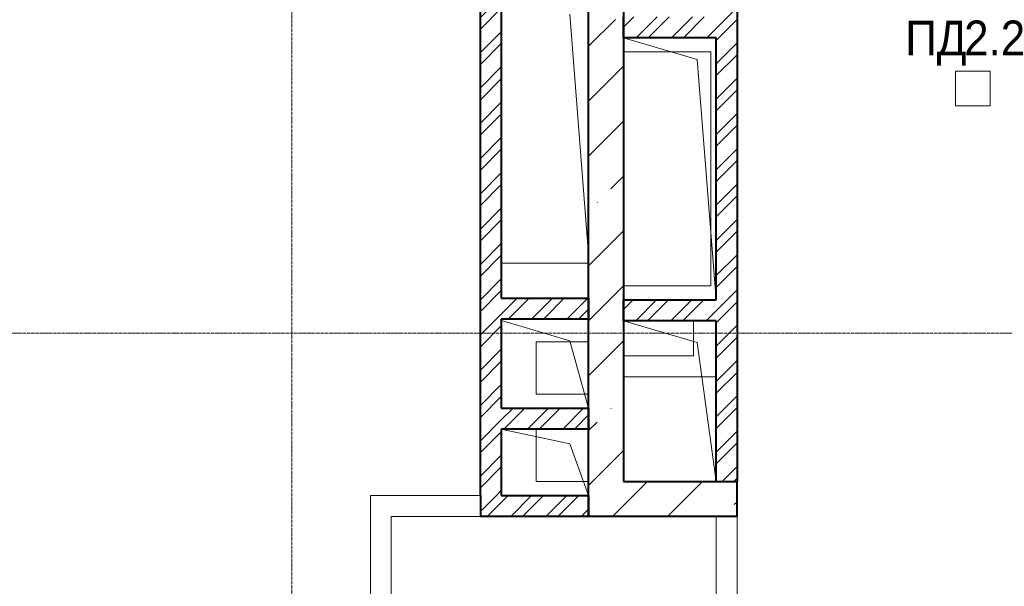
# Model space of a CAD drawing. Header units: millimetres. Extents: x 105028 to 874735, y -568483 to 191941.
# Tile 98 of 135: x 337955 to 343593, y 180339 to 183582. Entities that reach past the tile are written whole.
import ezdxf

# ---------------------------------------------------------------- set-up
doc = ezdxf.new("R2010")
doc.units = ezdxf.units.MM
doc.linetypes.add('ADSK_Линия сетки', pattern=[25, 20, -2.5, 0, -2.5])
for name, color, linetype, lineweight in [('Марки арматуры воздуховодов', 7, 'Continuous', 20), ('Оси', 7, 'Continuous', 9), ('Перекрытия', 7, 'Continuous', 18), ('Стены', 7, 'Continuous', 18), ('Стены разрез', 7, 'Continuous', 40)]:
    doc.layers.add(name, color=color, linetype=linetype, lineweight=lineweight)
doc.styles.add('Arial', font='arial.ttf', dxfattribs={"width": 0.9, "height": 700})
pattern_1 = [(45, (0, 0), (-101.0278814, 101.0278814), []), (45, (67.35, 0), (-101.0278814, 101.0278814), [])]
pattern_2 = [(45, (0, 0), (-314.308964, 314.308964), []), (45, (314.3, 0), (-314.308964, 314.308964), [555.625, -111.125, 3.353, -107.772])]

# ---------------------------------------------------------------- blocks, each defined once
blk = doc.blocks.new('135_SLK_K2_AR_rvt-1-К2_L02_5_400__Задание СС')
at = {"layer": 'Стены разрез', "lineweight": 9}
h = blk.add_hatch(dxfattribs=at)
h.set_pattern_fill('FP_1', color=256, style=0, pattern_type=2)
h.set_pattern_definition(pattern_1)
h.paths.add_polyline_path([(-12379184.2, 10008860.7), (-12379064.2, 10008860.7), (-12379064.2, 10014560.7), (-12379184.2, 10014560.7), (-12379184.2, 10009780.7)])
h = blk.add_hatch(dxfattribs=at)
h.set_pattern_fill('FP_1', color=256, style=0, pattern_type=2)
h.set_pattern_definition(pattern_1)
h.paths.add_polyline_path([(-12380414.2, 10008780.7), (-12380414.2, 10011660.7), (-12380534.2, 10011660.7), (-12380534.2, 10008780.7)])
h = blk.add_hatch(dxfattribs=at)
h.set_pattern_fill('FP_1', color=256, style=0, pattern_type=2)
h.set_pattern_definition(pattern_1)
h.paths.add_polyline_path([(-12379184.2, 10011400.7), (-12379184.2, 10011520.7), (-12379714.2, 10011520.7), (-12379714.2, 10011400.7), (-12379682.2, 10011400.7)])
h = blk.add_hatch(dxfattribs=at)
h.set_pattern_fill('FP_1', color=256, style=0, pattern_type=2)
h.set_pattern_definition(pattern_1)
h.paths.add_polyline_path([(-12379914.2, 10009790.7), (-12379914.2, 10009910.7), (-12380414.2, 10009910.7), (-12380414.2, 10009790.7)])
h = blk.add_hatch(dxfattribs=at)
h.set_pattern_fill('FP_1', color=256, style=0, pattern_type=2)
h.set_pattern_definition(pattern_1)
h.paths.add_polyline_path([(-12379184.2, 10009780.7), (-12379184.2, 10009900.7), (-12379714.2, 10009900.7), (-12379714.2, 10009780.7), (-12379682.2, 10009780.7)])
h = blk.add_hatch(dxfattribs=at)
h.set_pattern_fill('FP_1', color=256, style=0, pattern_type=2)
h.set_pattern_definition(pattern_1)
h.paths.add_polyline_path([(-12379914.2, 10009160.7), (-12379914.2, 10009280.7), (-12380414.2, 10009280.7), (-12380414.2, 10009160.7)])
h = blk.add_hatch(dxfattribs=at)
h.set_pattern_fill('FP_1', color=256, style=0, pattern_type=2)
h.set_pattern_definition(pattern_1)
h.paths.add_polyline_path([(-12379914.2, 10008660.7), (-12379914.2, 10008780.7), (-12380534.2, 10008780.7), (-12380534.2, 10008660.7)])
at = {"lineweight": 18}
for p, q in [((-12380022.5, 10011536.9), (-12379914.2, 10010160.7)), ((-12379714.2, 10011400.7), (-12379292.5, 10011276.9)), ((-12379292.5, 10011276.9), (-12379184.2, 10009900.7)), ((-12380406.3, 10009779.6), (-12380022.5, 10009666.9)), ((-12379714.2, 10009780.7), (-12379292.5, 10009656.9)), ((-12380022.5, 10009666.9), (-12379914.2, 10009280.7)), ((-12379292.5, 10009656.9), (-12379184.2, 10008860.7)), ((-12380414.2, 10009160.7), (-12380022.5, 10009076.9)), ((-12380022.5, 10009076.9), (-12379914.2, 10008780.7))]:
    blk.add_line(p, q, dxfattribs=at)
at = {"layer": 'Перекрытия'}
for p, q in [((-12379064.2, 10008660.7), (-12379064.2, 10015460.7)), ((-12379064.2, 10015460.7), (-12379064.2, 10008660.7)), ((-12380534.2, 10011660.7), (-12380534.2, 10008660.7)), ((-12380534.2, 10008660.7), (-12380534.2, 10011660.7)), ((-12380534.2, 10008660.7), (-12379064.2, 10008660.7)), ((-12379064.2, 10008660.7), (-12380534.2, 10008660.7))]:
    blk.add_line(p, q, dxfattribs=at)
at = {"layer": 'Стены'}
for p, q in [((-12379064.2, 10008860.7), (-12379064.2, 10014560.7)), ((-12380534.2, 10011660.7), (-12380534.2, 10008780.7)), ((-12380414.2, 10009910.7), (-12380414.2, 10011660.7)), ((-12379714.2, 10011400.7), (-12379714.2, 10011520.7)), ((-12379714.2, 10011400.7), (-12379184.2, 10011400.7)), ((-12379184.2, 10011400.7), (-12379184.2, 10009900.7)), ((-12379914.2, 10009910.7), (-12380414.2, 10009910.7)), ((-12379914.2, 10009910.7), (-12379914.2, 10009790.7)), ((-12379184.2, 10009900.7), (-12379714.2, 10009900.7)), ((-12379714.2, 10009780.7), (-12379714.2, 10009900.7)), ((-12380414.2, 10009790.7), (-12379914.2, 10009790.7)), ((-12380414.2, 10009280.7), (-12380414.2, 10009790.7)), ((-12379714.2, 10009780.7), (-12379184.2, 10009780.7)), ((-12379184.2, 10009780.7), (-12379184.2, 10008860.7)), ((-12379914.2, 10009280.7), (-12380414.2, 10009280.7)), ((-12379914.2, 10009280.7), (-12379914.2, 10009160.7)), ((-12380414.2, 10008780.7), (-12380414.2, 10009160.7)), ((-12380414.2, 10009160.7), (-12379914.2, 10009160.7)), ((-12379064.2, 10008860.7), (-12379184.2, 10008860.7)), ((-12381164.2, 10004740.7), (-12381164.2, 10008780.7)), ((-12381164.2, 10008780.7), (-12381164.2, 10004740.7)), ((-12381164.2, 10008780.7), (-12381044.2, 10008780.7)), ((-12381044.2, 10008780.7), (-12381164.2, 10008780.7)), ((-12380534.2, 10008780.7), (-12381044.2, 10008780.7)), ((-12381044.2, 10008780.7), (-12380534.2, 10008780.7)), ((-12380534.2, 10008660.7), (-12380534.2, 10008780.7)), ((-12380534.2, 10008780.7), (-12380534.2, 10008660.7)), ((-12380534.2, 10008660.7), (-12380534.2, 10008780.7)), ((-12379914.2, 10008780.7), (-12380414.2, 10008780.7)), ((-12379914.2, 10008780.7), (-12379914.2, 10008660.7)), ((-12381044.2, 10004860.7), (-12381044.2, 10008660.7)), ((-12381044.2, 10008660.7), (-12381044.2, 10004860.7)), ((-12380534.2, 10008660.7), (-12381044.2, 10008660.7)), ((-12381044.2, 10008660.7), (-12380534.2, 10008660.7)), ((-12380534.2, 10008660.7), (-12379914.2, 10008660.7)), ((-12379184.2, 10005360.7), (-12379184.2, 10008660.7)), ((-12379184.2, 10008660.7), (-12379184.2, 10005360.7)), ((-12379184.2, 10008660.7), (-12379064.2, 10008660.7)), ((-12379184.2, 10008660.7), (-12379064.2, 10008660.7)), ((-12379064.2, 10005360.7), (-12379064.2, 10008660.7)), ((-12379064.2, 10008660.7), (-12379064.2, 10005360.7))]:
    blk.add_line(p, q, dxfattribs=at)
at = {"layer": 'Стены разрез'}
for p, q in [((-12379064.2, 10014560.7), (-12379064.2, 10008860.7)), ((-12380534.2, 10008780.7), (-12380534.2, 10011660.7)), ((-12380414.2, 10011660.7), (-12380414.2, 10009910.7)), ((-12379714.2, 10011400.7), (-12379714.2, 10011520.7)), ((-12379184.2, 10011400.7), (-12379714.2, 10011400.7)), ((-12379184.2, 10009900.7), (-12379184.2, 10011400.7)), ((-12380414.2, 10009910.7), (-12379914.2, 10009910.7)), ((-12379914.2, 10009910.7), (-12379914.2, 10009790.7)), ((-12379714.2, 10009900.7), (-12379184.2, 10009900.7)), ((-12379714.2, 10009780.7), (-12379714.2, 10009900.7)), ((-12379914.2, 10009790.7), (-12380414.2, 10009790.7)), ((-12380414.2, 10009790.7), (-12380414.2, 10009280.7)), ((-12379184.2, 10009780.7), (-12379714.2, 10009780.7)), ((-12379184.2, 10008860.7), (-12379184.2, 10009780.7)), ((-12380414.2, 10009280.7), (-12379914.2, 10009280.7)), ((-12379914.2, 10009280.7), (-12379914.2, 10009160.7)), ((-12380414.2, 10009160.7), (-12380414.2, 10008780.7)), ((-12379914.2, 10009160.7), (-12380414.2, 10009160.7)), ((-12379184.2, 10008860.7), (-12379064.2, 10008860.7)), ((-12380534.2, 10008780.7), (-12380534.2, 10008660.7)), ((-12380414.2, 10008780.7), (-12379914.2, 10008780.7)), ((-12379914.2, 10008780.7), (-12379914.2, 10008660.7)), ((-12379914.2, 10008660.7), (-12380534.2, 10008660.7))]:
    blk.add_line(p, q, dxfattribs=at)
blk = doc.blocks.new('135_SLK_GD_KR_rvt-1-К2_L02_5_400__Задание СС')
at = {"layer": 'Оси', "color": 8, "linetype": 'ADSK_Линия сетки', "true_color": 0x808080}
for p, q in [((-12381614.2, 10019863.3), (-12381614.2, 9976036.4)), ((-12390134.6, 10009710.7), (-12363968.6, 10009710.7))]:
    blk.add_line(p, q, dxfattribs=at)
blk = doc.blocks.new('135_SLK_K1-2-3_KR_rvt-1-К2_L02_5_400__Задание СС')
at = {"layer": 'Стены разрез', "lineweight": 9}
h = blk.add_hatch(dxfattribs=at)
h.set_pattern_fill('FP_6', color=256, style=0, pattern_type=2)
h.set_pattern_definition(pattern_2)
h.paths.add_polyline_path([(-12379714.2, 10008860.7), (-12379714.2, 10011505.7), (-12379914.2, 10011505.7), (-12379914.2, 10008860.7)])
h.paths.add_polyline_path([(-12379801.4, 10012075.7), (-12379714.2, 10012075.7), (-12379714.2, 10014760.7), (-12379914.2, 10014760.7), (-12379914.2, 10012075.7)])
h = blk.add_hatch(dxfattribs=at)
h.set_pattern_fill('FP_6', color=256, style=0, pattern_type=2)
h.set_pattern_definition(pattern_2)
h.paths.add_polyline_path([(-12379064.2, 10008660.7), (-12379064.2, 10008860.7), (-12379914.2, 10008860.7), (-12379914.2, 10008660.7), (-12379682.2, 10008660.7)])
at = {"layer": 'Перекрытия'}
for p, q in [((-12379214.2, 10011320.7), (-12379714.2, 10011320.7)), ((-12379714.2, 10011320.7), (-12379714.2, 10009980.7)), ((-12379714.2, 10011320.7), (-12379214.2, 10011320.7)), ((-12379714.2, 10009980.7), (-12379714.2, 10011320.7)), ((-12379214.2, 10009980.7), (-12379214.2, 10011320.7)), ((-12379214.2, 10011320.7), (-12379214.2, 10009980.7)), ((-12377614.2, 10011210.7), (-12377814.2, 10011210.7)), ((-12377814.2, 10011210.7), (-12377814.2, 10011010.7)), ((-12377814.2, 10011210.7), (-12377614.2, 10011210.7)), ((-12377814.2, 10011010.7), (-12377814.2, 10011210.7)), ((-12377614.2, 10011010.7), (-12377614.2, 10011210.7)), ((-12377614.2, 10011210.7), (-12377614.2, 10011010.7)), ((-12377814.2, 10011010.7), (-12377614.2, 10011010.7)), ((-12377614.2, 10011010.7), (-12377814.2, 10011010.7)), ((-12379914.2, 10010110.7), (-12380414.2, 10010110.7)), ((-12380414.2, 10010110.7), (-12380414.2, 10009910.7)), ((-12380414.2, 10010110.7), (-12379914.2, 10010110.7)), ((-12380414.2, 10009910.7), (-12380414.2, 10010110.7)), ((-12379914.2, 10009910.7), (-12379914.2, 10010110.7)), ((-12379914.2, 10010110.7), (-12379914.2, 10009910.7)), ((-12379714.2, 10009980.7), (-12379214.2, 10009980.7)), ((-12379214.2, 10009980.7), (-12379714.2, 10009980.7)), ((-12380414.2, 10009910.7), (-12379914.2, 10009910.7)), ((-12379914.2, 10009910.7), (-12380414.2, 10009910.7)), ((-12379314.2, 10009780.7), (-12379714.2, 10009780.7)), ((-12379714.2, 10009780.7), (-12379714.2, 10009580.7)), ((-12379714.2, 10009780.7), (-12379314.2, 10009780.7)), ((-12379714.2, 10009580.7), (-12379714.2, 10009780.7)), ((-12379314.2, 10009580.7), (-12379314.2, 10009780.7)), ((-12379314.2, 10009780.7), (-12379314.2, 10009580.7)), ((-12379914.2, 10009660.7), (-12380214.2, 10009660.7)), ((-12380214.2, 10009660.7), (-12380214.2, 10009360.7)), ((-12380214.2, 10009660.7), (-12379914.2, 10009660.7)), ((-12380214.2, 10009360.7), (-12380214.2, 10009660.7)), ((-12379914.2, 10009360.7), (-12379914.2, 10009660.7)), ((-12379914.2, 10009660.7), (-12379914.2, 10009360.7)), ((-12379714.2, 10009580.7), (-12379314.2, 10009580.7)), ((-12379314.2, 10009580.7), (-12379714.2, 10009580.7)), ((-12379184.2, 10009460.7), (-12379714.2, 10009460.7)), ((-12379714.2, 10009460.7), (-12379714.2, 10008860.7)), ((-12379714.2, 10009460.7), (-12379184.2, 10009460.7)), ((-12379714.2, 10008860.7), (-12379714.2, 10009460.7)), ((-12379184.2, 10008860.7), (-12379184.2, 10009460.7)), ((-12379184.2, 10009460.7), (-12379184.2, 10008860.7)), ((-12380214.2, 10009360.7), (-12379914.2, 10009360.7)), ((-12379914.2, 10009360.7), (-12380214.2, 10009360.7)), ((-12379914.2, 10009160.7), (-12380214.2, 10009160.7)), ((-12380214.2, 10009160.7), (-12380214.2, 10008860.7)), ((-12380214.2, 10009160.7), (-12379914.2, 10009160.7)), ((-12380214.2, 10008860.7), (-12380214.2, 10009160.7)), ((-12379914.2, 10008860.7), (-12379914.2, 10009160.7)), ((-12379914.2, 10009160.7), (-12379914.2, 10008860.7)), ((-12380214.2, 10008860.7), (-12379914.2, 10008860.7)), ((-12379914.2, 10008860.7), (-12380214.2, 10008860.7)), ((-12379714.2, 10008860.7), (-12379184.2, 10008860.7)), ((-12379184.2, 10008860.7), (-12379714.2, 10008860.7))]:
    blk.add_line(p, q, dxfattribs=at)
at = {"layer": 'Стены'}
for p, q in [((-12379914.2, 10014760.7), (-12379914.2, 10008860.7)), ((-12379714.2, 10008860.7), (-12379714.2, 10014560.7)), ((-12379914.2, 10008660.7), (-12379914.2, 10008860.7)), ((-12379064.2, 10008860.7), (-12379714.2, 10008860.7)), ((-12379064.2, 10008860.7), (-12379064.2, 10008660.7)), ((-12379914.2, 10008660.7), (-12379064.2, 10008660.7))]:
    blk.add_line(p, q, dxfattribs=at)
at = {"layer": 'Стены разрез'}
for p, q in [((-12379914.2, 10008860.7), (-12379914.2, 10014760.7)), ((-12379714.2, 10014560.7), (-12379714.2, 10008860.7)), ((-12379914.2, 10008660.7), (-12379914.2, 10008860.7)), ((-12379714.2, 10008860.7), (-12379064.2, 10008860.7)), ((-12379064.2, 10008660.7), (-12379064.2, 10008860.7)), ((-12379064.2, 10008660.7), (-12379914.2, 10008660.7))]:
    blk.add_line(p, q, dxfattribs=at)

msp = doc.modelspace()

# ---------------------------------------------------------------- block references
at = {"lineweight": 5}
for name in ['135_SLK_GD_KR_rvt-1-К2_L02_5_400__Задание СС', '135_SLK_K1-2-3_KR_rvt-1-К2_L02_5_400__Задание СС', '135_SLK_K2_AR_rvt-1-К2_L02_5_400__Задание СС']:
    msp.add_blockref(name, (12721127.3, -9827922.2), dxfattribs=at)

# ---------------------------------------------------------------- texts
at = {"layer": 'Марки арматуры воздуховодов', "lineweight": 9, "char_height": 200, "width": 408.861, "attachment_point": 1, "style": 'Arial'}
for s, insert in [('ПД', (343026.1, 183577.5)), ('2.2', (343363.4, 183577.5))]:
    msp.add_mtext(s, dxfattribs=dict(at, insert=insert))

doc.saveas('drawing.dxf')
